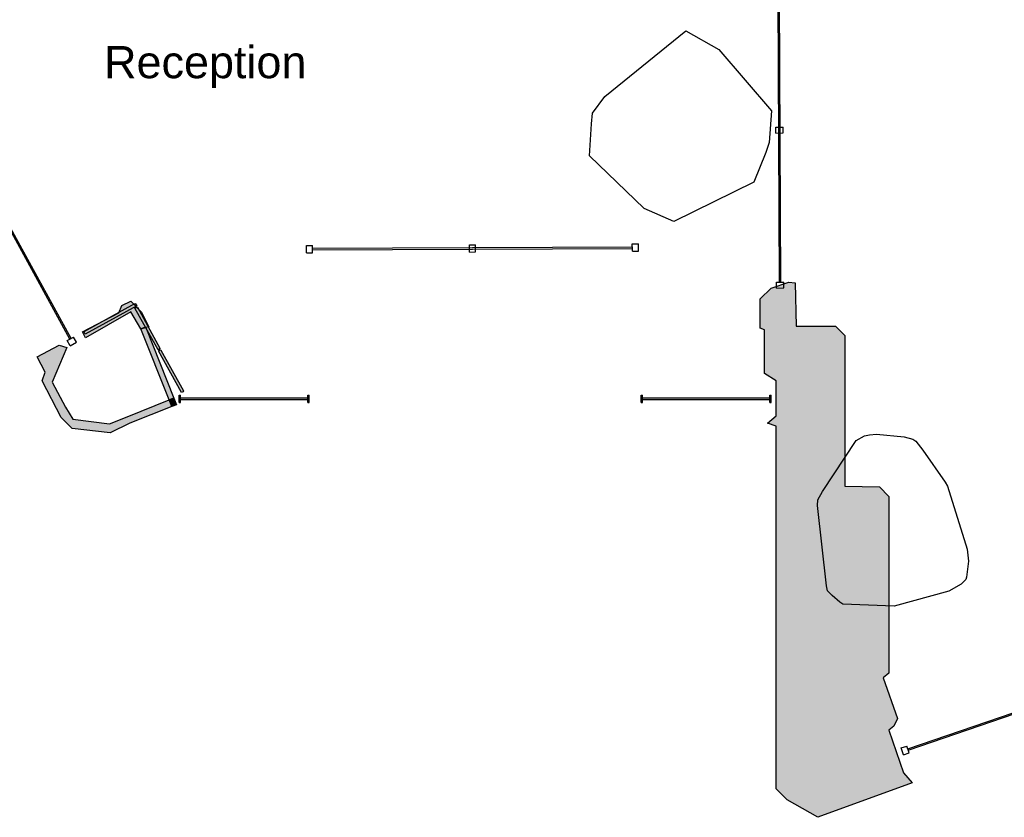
# Model space of a CAD drawing. Header units: millimetres. Extents: x -9985 to 240895, y -184894 to 39395.
# Tile 105 of 164: x 74751 to 81484, y -185 to 5270. Entities that reach past the tile are written whole.
import ezdxf
from ezdxf.enums import TextEntityAlignment as Align

# ---------------------------------------------------------------- set-up
doc = ezdxf.new("R2010")
doc.units = ezdxf.units.MM
for name, color, linetype in [('A-ARREDI', 9, 'Continuous'), ('A-MURI-ESISTENTI', 7, 'Continuous'), ('A-PARETI-VETRATE', 5, 'Continuous'), ('A-PILASTRI', 8, 'Continuous'), ('A-TESTI', 7, 'Continuous'), ('A-VETRINE', 4, 'Continuous')]:
    doc.layers.add(name, color=color, linetype=linetype)
doc.styles.add('VISIO', font='arial.ttf')

msp = doc.modelspace()

# ---------------------------------------------------------------- hatches: boundary and pattern name
at = {"layer": 'A-MURI-ESISTENTI'}
for points in [[(80210, -185), (80000, -65), (79925, 10), (79925, 2490), (79865, 2510), (79925, 2560), (79925, 2800), (79845, 2850), (79845, 3150), (79815, 3160), (79815, 3360), (79890, 3435), (80010, 3475), (80055, 3470), (80060, 3175), (80330, 3175), (80395, 3110), (80395, 2080), (80630, 2075), (80695, 2010), (80695, 800), (80655, 770), (80755, 490), (80729, 438), (80695, 410), (80795, 120), (80855, 50), (80210, -185)], [(75200, 3095), (75180, 3135), (75430, 3265), (75450, 3315), (75510, 3345), (75585, 3270), (75635, 3170), (75613.538, 3164.147), (75612, 3168), (75580, 3155), (75512, 3271), (75200, 3095)], [(75613.538, 3164.147), (75580, 3155), (75612, 3168), (75613.538, 3164.147)], [(75580, 3155), (75613.538, 3164.147), (75806, 2682), (75774, 2670), (75580, 3155)], [(75370, 2445), (75110, 2475), (75035, 2550), (74905, 2800), (74925, 2860), (74870, 2965), (75020, 3045), (75073, 3028), (74974, 2792), (75065, 2620), (75114, 2538), (75364, 2505), (75487, 2555), (75774, 2670), (75792, 2625), (75505, 2510), (75370, 2445)], [(75792, 2625), (75774, 2670), (75806, 2682), (75824, 2637), (75792, 2625)]]:
    msp.add_hatch(color=7, dxfattribs=at).paths.add_polyline_path(points)
at = {"layer": 'A-PILASTRI'}
for points in [[(75551, 3314), (75198, 3120), (75191, 3132), (75193, 3138), (75539, 3328), (75544, 3326), (75551, 3314)], [(75697, 3012), (75539, 3298), (75552, 3305), (75557, 3303), (75710, 3024), (75709, 3018), (75697, 3012)], [(75857, 2720), (75700, 3006), (75712, 3013), (75717, 3011), (75871, 2732), (75869, 2726), (75857, 2720)]]:
    msp.add_hatch(color=8, dxfattribs=at).paths.add_polyline_path(points)

# ---------------------------------------------------------------- linework, layer by layer
at = {"layer": 'A-ARREDI'}
for points in [[(79224.1, 3889.4), (79021.6, 3979.4), (78646.6, 4339.4), (78661.6, 4556.9), (78669.1, 4631.9), (78751.6, 4744.4), (79306.6, 5194.4), (79531.6, 5066.9), (79891.6, 4646.9), (79876.6, 4429.4), (79854.1, 4361.9), (79771.6, 4159.4), (79224.1, 3889.4)], [(79224.1, 3889.4), (79021.6, 3979.4), (78646.6, 4339.4), (78661.6, 4556.9), (78669.1, 4631.9), (78751.6, 4744.4), (79306.6, 5194.4), (79531.6, 5066.9), (79891.6, 4646.9), (79876.6, 4429.4), (79854.1, 4361.9), (79771.6, 4159.4), (79224.1, 3889.4)], [(81095.472, 2079.579), (81229.736, 1649.028), (81239.657, 1565.844), (81226.499, 1456.633), (81222.473, 1441.607), (81189.868, 1410.081), (81104.131, 1360.581), (80730.738, 1259.317), (80380.028, 1272.764), (80359.502, 1286.317), (80307.45, 1332.474), (80275.923, 1365.08), (80268.95, 1399.158), (80206.475, 1947.367), (80209.028, 1986.946), (80240.159, 2043.025), (80470.553, 2391.972), (80527.71, 2424.972), (80561.789, 2431.945), (80610.894, 2434.893), (80799.262, 2416.63), (80859.367, 2400.525), (80879.894, 2386.972), (80927.92, 2325.788), (81078.972, 2108.158), (81095.472, 2079.579)], [(81095.472, 2079.579), (81229.736, 1649.028), (81239.657, 1565.844), (81226.499, 1456.633), (81222.473, 1441.607), (81189.868, 1410.081), (81104.131, 1360.581), (80730.738, 1259.317), (80380.028, 1272.764), (80359.502, 1286.317), (80307.45, 1332.474), (80275.923, 1365.08), (80268.95, 1399.158), (80206.475, 1947.367), (80209.028, 1986.946), (80240.159, 2043.025), (80470.553, 2391.972), (80527.71, 2424.972), (80561.789, 2431.945), (80610.894, 2434.893), (80799.262, 2416.63), (80859.367, 2400.525), (80879.894, 2386.972), (80927.92, 2325.788), (81078.972, 2108.158), (81095.472, 2079.579)]]:
    msp.add_lwpolyline(points, close=True, dxfattribs=at)
at = {"layer": 'A-MURI-ESISTENTI'}
for points in [[(80210, -185), (80000, -65), (79925, 10), (79925, 2490), (79865, 2510), (79925, 2560), (79925, 2800), (79845, 2850), (79845, 3150), (79815, 3160), (79815, 3360), (79890, 3435), (80010, 3475), (80055, 3470), (80060, 3175), (80330, 3175), (80395, 3110), (80395, 2080), (80630, 2075), (80695, 2010), (80695, 800), (80655, 770), (80755, 490), (80729, 438), (80695, 410), (80795, 120), (80855, 50), (80210, -185)], [(75200, 3095), (75180, 3135), (75430, 3265), (75450, 3315), (75510, 3345), (75585, 3270), (75635, 3170), (75613.538, 3164.147), (75612, 3168), (75580, 3155), (75512, 3271), (75200, 3095)], [(75613.538, 3164.147), (75580, 3155), (75612, 3168), (75613.538, 3164.147)], [(75580, 3155), (75613.538, 3164.147), (75806, 2682), (75774, 2670), (75580, 3155)], [(75370, 2445), (75110, 2475), (75035, 2550), (74905, 2800), (74925, 2860), (74870, 2965), (75020, 3045), (75073, 3028), (74974, 2792), (75065, 2620), (75114, 2538), (75364, 2505), (75487, 2555), (75774, 2670), (75792, 2625), (75505, 2510), (75370, 2445)], [(75792, 2625), (75774, 2670), (75806, 2682), (75824, 2637), (75792, 2625)]]:
    msp.add_lwpolyline(points, close=True, dxfattribs=at)
at = {"layer": 'A-PARETI-VETRATE'}
for p, q in [((79947.2, 3475.2), (79937.6, 5555.2)), ((79957.2, 3475.3), (79947.6, 5555.3)), ((79922.3, 4535.1), (79972.3, 4535.4)), ((79922.5, 4495.1), (79922.3, 4535.1)), ((79972.5, 4495.4), (79972.3, 4535.4)), ((79922.5, 4495.1), (79972.5, 4495.4)), ((76711.6, 3726.3), (76753.6, 3726.5)), ((76711.8, 3676.3), (76711.6, 3726.3)), ((76753.9, 3676.5), (76753.6, 3726.5)), ((76753.7, 3706.5), (78940.7, 3716.1)), ((76753.8, 3696.5), (76753.7, 3706.5)), ((76753.8, 3696.5), (78940.8, 3706.1)), ((77826.1, 3731.2), (77868.2, 3731.4)), ((77826.3, 3681.2), (77826.1, 3731.2)), ((77868.4, 3681.4), (77868.2, 3731.4)), ((78940.6, 3736.1), (78982.7, 3736.3)), ((78940.9, 3686.1), (78940.6, 3736.1)), ((78940.8, 3706.1), (78940.7, 3716.1)), ((78982.9, 3686.3), (78982.7, 3736.3)), ((76711.8, 3676.3), (76753.9, 3676.5)), ((77826.3, 3681.2), (77868.4, 3681.4)), ((78940.9, 3686.1), (78982.9, 3686.3)), ((79927.2, 3475.1), (79977.2, 3475.4)), ((79927.4, 3435.1), (79927.2, 3475.1)), ((79927.4, 3435.1), (79977.4, 3435.4)), ((79947.2, 3475.2), (79957.2, 3475.3)), ((79977.4, 3435.4), (79977.2, 3475.4))]:
    msp.add_line(p, q, dxfattribs=at)
at = {"layer": 'A-PILASTRI'}
for points in [[(75551, 3314), (75198, 3120), (75191, 3132), (75193, 3138), (75539, 3328), (75544, 3326), (75551, 3314)], [(75697, 3012), (75539, 3298), (75552, 3305), (75557, 3303), (75710, 3024), (75709, 3018), (75697, 3012)], [(75857, 2720), (75700, 3006), (75712, 3013), (75717, 3011), (75871, 2732), (75869, 2726), (75857, 2720)]]:
    msp.add_lwpolyline(points, close=True, dxfattribs=at)
at = {"layer": 'A-VETRINE'}
for p, q in [((75093.4, 3084.7), (73358.1, 6245.6)), ((75102.2, 3089.5), (73366.8, 6250.4)), ((75075.9, 3075), (75119.7, 3099.1)), ((75139, 3064), (75119.7, 3099.1)), ((75095.1, 3040), (75075.9, 3075)), ((75093.4, 3084.7), (75102.2, 3089.5)), ((75095.1, 3040), (75139, 3064)), ((75842.2, 2703), (75850.3, 2703)), ((75842.2, 2653), (75842.2, 2703)), ((75850.3, 2653), (75850.3, 2703)), ((76721.6, 2703), (76729.6, 2703)), ((76721.6, 2653), (76721.6, 2703)), ((76729.6, 2653), (76729.6, 2703)), ((79001.6, 2703), (79009.7, 2703)), ((79001.6, 2653), (79001.6, 2703)), ((79009.7, 2653), (79009.7, 2703)), ((79880.9, 2703), (79889, 2703)), ((79880.9, 2653), (79880.9, 2703)), ((79889, 2653), (79889, 2703)), ((75842.2, 2653), (75850.3, 2653)), ((75850.3, 2683), (76721.6, 2683)), ((75850.3, 2673), (75850.3, 2683)), ((75850.3, 2673), (76721.6, 2673)), ((76721.6, 2673), (76721.6, 2683)), ((76721.6, 2653), (76729.6, 2653)), ((79001.6, 2653), (79009.7, 2653)), ((79009.7, 2683), (79880.9, 2683)), ((79009.7, 2673), (79009.7, 2683)), ((79009.7, 2673), (79880.9, 2673)), ((79880.9, 2673), (79880.9, 2683)), ((79880.9, 2653), (79889, 2653)), ((80824.2, 283.7), (83674.2, 1260.1)), ((80827.5, 274.2), (83677.5, 1250.6)), ((80779.9, 289.6), (80817.7, 302.6)), ((80796.1, 242.3), (80779.9, 289.6)), ((80833.9, 255.3), (80817.7, 302.6)), ((80827.5, 274.2), (80824.2, 283.7)), ((80796.1, 242.3), (80833.9, 255.3))]:
    msp.add_line(p, q, dxfattribs=at)

# ---------------------------------------------------------------- texts
at = {"layer": 'A-TESTI', "style": 'VISIO'}
msp.add_text('Reception', height=220, dxfattribs=at).set_placement((76020, 4980), align=Align.MIDDLE_CENTER)

doc.saveas('drawing.dxf')
